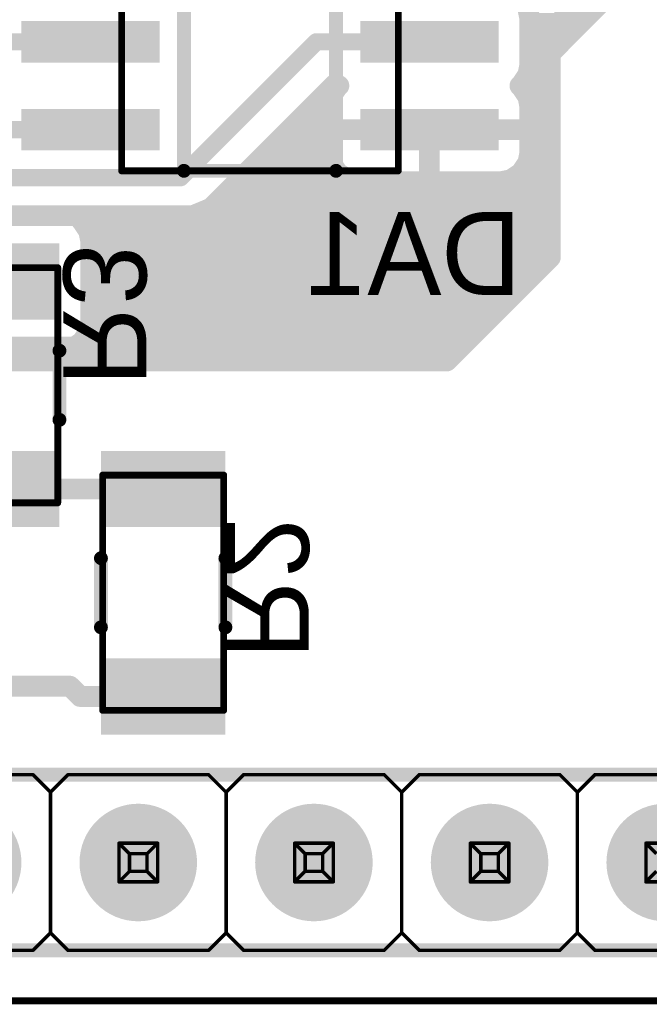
# Model space of a CAD drawing. Extents: x 99.9 to 148.1, y 49.9 to 76.1.
# Tile 3 of 7: x 116 to 125.1, y 50 to 64.2. Entities that reach past the tile are written whole.
import ezdxf

# ---------------------------------------------------------------- set-up
doc = ezdxf.new("R2010")
doc.units = 0
for name, color, linetype in [('Board', 3, 'CONTINUOUS'), ('Bot_Assy', 11, 'CONTINUOUS'), ('Bot_Assy_SMD', 26, 'CONTINUOUS'), ('Bot_Attr_SMD', 24, 'CONTINUOUS'), ('Bot_Silk', 7, 'CONTINUOUS'), ('Bottom', 2, 'CONTINUOUS')]:
    doc.layers.add(name, color=color, linetype=linetype)

# ---------------------------------------------------------------- blocks, each defined once
blk = doc.blocks.new('UNIT_DISC')
at = {"linetype": 'CONTINUOUS', "const_width": 0.5}
blk.add_lwpolyline([(0.25, 0, 1), (-0.25, 0, 1)], format="xyb", close=True, dxfattribs=at)
blk = doc.blocks.new('RESC3216X65N_756')
at = {"layer": 'Bot_Assy_SMD', "linetype": 'CONTINUOUS', "const_width": 0.1}
for points in [[(117.225, 57.6), (118.975, 57.6)], [(117.225, 54.2), (117.225, 57.6)], [(118.975, 57.6), (118.975, 54.2)], [(118.975, 54.2), (117.225, 54.2)]]:
    blk.add_lwpolyline(points, dxfattribs=at)
at = {"layer": 'Bot_Silk', "linetype": 'CONTINUOUS', "const_width": 0.2}
for points in [[(117.2, 56.4), (117.2, 55.4)], [(119, 56.4), (119, 55.4)]]:
    blk.add_lwpolyline(points, dxfattribs=at)
at = {"layer": 'Bot_Assy_SMD', "xscale": 0.1, "yscale": 0.1, "zscale": 0.1}
for p in [(117.225, 57.6), (117.225, 57.6), (118.975, 57.6), (118.975, 57.6), (117.225, 54.2), (117.225, 54.2), (118.975, 54.2), (118.975, 54.2)]:
    blk.add_blockref('UNIT_DISC', p, dxfattribs=at)
at = {"layer": 'Bot_Silk', "xscale": 0.2, "yscale": 0.2, "zscale": 0.2}
for p in [(117.2, 56.4), (119, 56.4), (117.2, 55.4), (119, 55.4)]:
    blk.add_blockref('UNIT_DISC', p, dxfattribs=at)
blk = doc.blocks.new('SHAPE_SQ_708_433_0_0_0_0')
blk.add_solid([(-0.9, -0.55), (0.9, -0.55), (-0.9, 0.55), (0.9, 0.55)])
blk = doc.blocks.new('18x118_F')
at = {"layer": 'Bottom'}
blk.add_blockref('SHAPE_SQ_708_433_0_0_0_0', (0, 0), dxfattribs=at)
blk = doc.blocks.new('18x119_F')
at = {"layer": 'Bottom'}
blk.add_blockref('SHAPE_SQ_708_433_0_0_0_0', (0, 0), dxfattribs=at)
blk = doc.blocks.new('R2')
for name, p in [('18x118_F', (118.1, 57.4)), ('RESC3216X65N_756', (0, 0)), ('18x119_F', (118.1, 54.4))]:
    blk.add_blockref(name, p)
at = {"layer": 'Bot_Attr_SMD', "text_generation_flag": 2}
blk.add_text('R2', height=1.2, rotation=-90, dxfattribs=at).set_placement((119.00625, 54.93907))
blk = doc.blocks.new('RESC3216X65N_890')
at = {"layer": 'Bot_Assy_SMD', "linetype": 'CONTINUOUS', "const_width": 0.1}
for points in [[(114.825, 60.6), (116.575, 60.6)], [(114.825, 57.2), (114.825, 60.6)], [(116.575, 60.6), (116.575, 57.2)], [(116.575, 57.2), (114.825, 57.2)]]:
    blk.add_lwpolyline(points, dxfattribs=at)
at = {"layer": 'Bot_Silk', "linetype": 'CONTINUOUS', "const_width": 0.2}
for points in [[(114.8, 59.4), (114.8, 58.4)], [(116.6, 59.4), (116.6, 58.4)]]:
    blk.add_lwpolyline(points, dxfattribs=at)
at = {"layer": 'Bot_Assy_SMD', "xscale": 0.1, "yscale": 0.1, "zscale": 0.1}
for p in [(114.825, 60.6), (114.825, 60.6), (116.575, 60.6), (116.575, 60.6), (114.825, 57.2), (114.825, 57.2), (116.575, 57.2), (116.575, 57.2)]:
    blk.add_blockref('UNIT_DISC', p, dxfattribs=at)
at = {"layer": 'Bot_Silk', "xscale": 0.2, "yscale": 0.2, "zscale": 0.2}
for p in [(114.8, 59.4), (116.6, 59.4), (114.8, 58.4), (116.6, 58.4)]:
    blk.add_blockref('UNIT_DISC', p, dxfattribs=at)
blk = doc.blocks.new('18x1110_F')
at = {"layer": 'Bottom'}
blk.add_blockref('SHAPE_SQ_708_433_0_0_0_0', (0, 0), dxfattribs=at)
blk = doc.blocks.new('R3')
for name, p in [('18x1110_F', (115.7, 60.4)), ('RESC3216X65N_890', (0, 0)), ('18x118_F', (115.7, 57.4))]:
    blk.add_blockref(name, p)
at = {"layer": 'Bot_Attr_SMD', "text_generation_flag": 2}
blk.add_text('R3', height=1.2, rotation=-90, dxfattribs=at).set_placement((116.65625, 58.88907))
blk = doc.blocks.new('SOIC127P600X175_8N_1518')
at = {"layer": 'Bot_Assy_SMD', "linetype": 'CONTINUOUS', "const_width": 0.1}
for points in [[(117.5, 62), (117.5, 67)], [(117.5, 67), (121.5, 67)], [(121.5, 67), (121.5, 62)], [(121.5, 62), (117.5, 62)]]:
    blk.add_lwpolyline(points, dxfattribs=at)
blk.add_lwpolyline([(120, 66, 1), (121, 66, 1)], format="xyb", close=True, dxfattribs=at)
at = {"layer": 'Bot_Silk', "linetype": 'CONTINUOUS', "const_width": 0.25}
blk.add_lwpolyline([(122.575, 67.25, 1), (122.825, 67.25, 1)], format="xyb", close=True, dxfattribs=at)
at = {"layer": 'Bot_Silk', "linetype": 'CONTINUOUS', "const_width": 0.2}
for points in [[(118.4, 62), (118.4, 67)], [(118.4, 67), (120.6, 67)], [(120.6, 66.6), (120.2, 67)], [(120.6, 66.7), (120.3, 67)], [(120.6, 66.8), (120.4, 67)], [(120.6, 66.9), (120.5, 67)], [(120.6, 67), (120.6, 62)], [(120.6, 62), (118.4, 62)]]:
    blk.add_lwpolyline(points, dxfattribs=at)
at = {"layer": 'Bot_Assy_SMD', "xscale": 0.1, "yscale": 0.1, "zscale": 0.1}
for p in [(117.5, 67), (117.5, 67), (121.5, 67), (121.5, 67), (117.5, 62), (117.5, 62), (121.5, 62), (121.5, 62)]:
    blk.add_blockref('UNIT_DISC', p, dxfattribs=at)
at = {"layer": 'Bot_Silk', "xscale": 0.2, "yscale": 0.2, "zscale": 0.2}
for p in [(118.4, 67), (118.4, 67), (120.2, 67), (120.3, 67), (120.4, 67), (120.5, 67), (120.6, 67), (120.6, 67), (120.6, 66.9), (120.6, 66.8), (120.6, 66.7), (120.6, 66.6), (118.4, 62), (118.4, 62), (120.6, 62), (120.6, 62)]:
    blk.add_blockref('UNIT_DISC', p, dxfattribs=at)
blk = doc.blocks.new('SHAPE_SQ_787_236_0_0_0_0')
blk.add_solid([(-1, -0.3), (1, -0.3), (-1, 0.3), (1, 0.3)])
blk = doc.blocks.new('20X06A22_F')
at = {"layer": 'Bot_Assy_SMD'}
blk.add_blockref('SHAPE_SQ_787_236_0_0_0_0', (0, 0), dxfattribs=at)
at = {"layer": 'Bottom'}
blk.add_blockref('SHAPE_SQ_787_236_0_0_0_0', (0, 0), dxfattribs=at)
blk = doc.blocks.new('20X06A14_F')
at = {"layer": 'Bot_Assy_SMD'}
blk.add_blockref('SHAPE_SQ_787_236_0_0_0_0', (0, 0), dxfattribs=at)
at = {"layer": 'Bottom'}
blk.add_blockref('SHAPE_SQ_787_236_0_0_0_0', (0, 0), dxfattribs=at)
blk = doc.blocks.new('20X06A27_F')
at = {"layer": 'Bot_Assy_SMD'}
blk.add_blockref('SHAPE_SQ_787_236_0_0_0_0', (0, 0), dxfattribs=at)
at = {"layer": 'Bottom'}
blk.add_blockref('SHAPE_SQ_787_236_0_0_0_0', (0, 0), dxfattribs=at)
blk = doc.blocks.new('20X06A26_F')
at = {"layer": 'Bot_Assy_SMD'}
blk.add_blockref('SHAPE_SQ_787_236_0_0_0_0', (0, 0), dxfattribs=at)
at = {"layer": 'Bottom'}
blk.add_blockref('SHAPE_SQ_787_236_0_0_0_0', (0, 0), dxfattribs=at)
blk = doc.blocks.new('20X06A2_F')
at = {"layer": 'Bot_Assy_SMD'}
blk.add_blockref('SHAPE_SQ_787_236_0_0_0_0', (0, 0), dxfattribs=at)
at = {"layer": 'Bottom'}
blk.add_blockref('SHAPE_SQ_787_236_0_0_0_0', (0, 0), dxfattribs=at)
blk = doc.blocks.new('20X06A23_F')
at = {"layer": 'Bot_Assy_SMD'}
blk.add_blockref('SHAPE_SQ_787_236_0_0_0_0', (0, 0), dxfattribs=at)
at = {"layer": 'Bottom'}
blk.add_blockref('SHAPE_SQ_787_236_0_0_0_0', (0, 0), dxfattribs=at)
blk = doc.blocks.new('20X06A24_F')
at = {"layer": 'Bot_Assy_SMD'}
blk.add_blockref('SHAPE_SQ_787_236_0_0_0_0', (0, 0), dxfattribs=at)
at = {"layer": 'Bottom'}
blk.add_blockref('SHAPE_SQ_787_236_0_0_0_0', (0, 0), dxfattribs=at)
blk = doc.blocks.new('20X06A_F')
at = {"layer": 'Bot_Assy_SMD'}
blk.add_blockref('SHAPE_SQ_787_236_0_0_0_0', (0, 0), dxfattribs=at)
at = {"layer": 'Bottom'}
blk.add_blockref('SHAPE_SQ_787_236_0_0_0_0', (0, 0), dxfattribs=at)
blk = doc.blocks.new('DA1')
for name, p in [('SOIC127P600X175_8N_1518', (0, 0)), ('20X06A_F', (117.05, 66.405)), ('20X06A27_F', (121.95, 66.405)), ('20X06A24_F', (117.05, 65.135)), ('20X06A26_F', (121.95, 65.135)), ('20X06A23_F', (117.05, 63.865)), ('20X06A22_F', (121.95, 63.865)), ('20X06A2_F', (117.05, 62.595)), ('20X06A14_F', (121.95, 62.595))]:
    blk.add_blockref(name, p)
at = {"layer": 'Bot_Attr_SMD', "text_generation_flag": 2}
blk.add_text('DA1', height=1.2, dxfattribs=at).set_placement((123.28281, 60.20625))
blk = doc.blocks.new('HSM_C2100_18AS_1678')
at = {"layer": 'Bot_Assy', "linetype": 'CONTINUOUS', "const_width": 0.05}
for points in [[(116.216, 53.27), (114.184, 53.27)], [(116.47, 53.016), (116.216, 53.27)], [(116.724, 53.27), (116.47, 53.016)], [(118.756, 53.27), (116.724, 53.27)], [(119.01, 53.016), (118.756, 53.27)], [(119.264, 53.27), (119.01, 53.016)], [(121.296, 53.27), (119.264, 53.27)], [(121.55, 53.016), (121.296, 53.27)], [(121.804, 53.27), (121.55, 53.016)], [(123.836, 53.27), (121.804, 53.27)], [(124.09, 53.016), (123.836, 53.27)], [(124.344, 53.27), (124.09, 53.016)], [(126.376, 53.27), (124.344, 53.27)], [(116.47, 53.016), (116.47, 50.984)], [(119.01, 53.016), (119.01, 50.984)], [(121.55, 53.016), (121.55, 50.984)], [(124.09, 53.016), (124.09, 50.984)], [(117.4606, 52.2794), (117.613, 52.127)], [(117.4606, 52.2794), (117.4606, 51.7206)], [(118.0194, 52.2794), (117.4606, 52.2794)], [(118.0194, 52.2794), (117.867, 52.127)], [(118.0194, 51.7206), (118.0194, 52.2794)], [(120.0006, 52.2794), (120.153, 52.127)], [(120.0006, 52.2794), (120.0006, 51.7206)], [(120.5594, 52.2794), (120.0006, 52.2794)], [(120.5594, 52.2794), (120.407, 52.127)], [(120.5594, 51.7206), (120.5594, 52.2794)], [(122.5406, 52.2794), (122.693, 52.127)], [(122.5406, 52.2794), (122.5406, 51.7206)], [(123.0994, 52.2794), (122.5406, 52.2794)], [(123.0994, 52.2794), (122.947, 52.127)], [(123.0994, 51.7206), (123.0994, 52.2794)], [(125.0806, 52.2794), (125.233, 52.127)], [(125.0806, 52.2794), (125.0806, 51.7206)], [(125.6394, 52.2794), (125.0806, 52.2794)], [(117.613, 52.127), (117.613, 51.873)], [(117.867, 52.127), (117.613, 52.127)], [(117.867, 51.873), (117.867, 52.127)], [(120.153, 52.127), (120.153, 51.873)], [(120.407, 52.127), (120.153, 52.127)], [(120.407, 51.873), (120.407, 52.127)], [(122.693, 52.127), (122.693, 51.873)], [(122.947, 52.127), (122.693, 52.127)], [(122.947, 51.873), (122.947, 52.127)], [(117.613, 51.873), (117.4606, 51.7206)], [(117.613, 51.873), (117.867, 51.873)], [(117.867, 51.873), (118.0194, 51.7206)], [(120.153, 51.873), (120.0006, 51.7206)], [(120.153, 51.873), (120.407, 51.873)], [(120.407, 51.873), (120.5594, 51.7206)], [(122.693, 51.873), (122.5406, 51.7206)], [(122.693, 51.873), (122.947, 51.873)], [(122.947, 51.873), (123.0994, 51.7206)], [(125.233, 51.873), (125.0806, 51.7206)], [(117.4606, 51.7206), (118.0194, 51.7206)], [(120.0006, 51.7206), (120.5594, 51.7206)], [(122.5406, 51.7206), (123.0994, 51.7206)], [(125.0806, 51.7206), (125.6394, 51.7206)], [(116.216, 50.73), (116.47, 50.984)], [(116.724, 50.73), (116.47, 50.984)], [(118.756, 50.73), (119.01, 50.984)], [(119.264, 50.73), (119.01, 50.984)], [(121.296, 50.73), (121.55, 50.984)], [(121.804, 50.73), (121.55, 50.984)], [(123.836, 50.73), (124.09, 50.984)], [(124.344, 50.73), (124.09, 50.984)], [(116.216, 50.73), (114.184, 50.73)], [(118.756, 50.73), (116.724, 50.73)], [(121.296, 50.73), (119.264, 50.73)], [(123.836, 50.73), (121.804, 50.73)], [(126.376, 50.73), (124.344, 50.73)]]:
    blk.add_lwpolyline(points, dxfattribs=at)
at = {"layer": 'Bot_Silk', "linetype": 'CONTINUOUS', "const_width": 0.2}
for points in [[(146.95, 53.27), (101.738, 53.27)], [(101.23, 50.73), (146.95, 50.73)]]:
    blk.add_lwpolyline(points, dxfattribs=at)
at = {"layer": 'Bot_Assy', "xscale": 0.05, "yscale": 0.05, "zscale": 0.05}
for p in [(116.216, 53.27), (116.216, 53.27), (116.724, 53.27), (116.724, 53.27), (118.756, 53.27), (118.756, 53.27), (119.264, 53.27), (119.264, 53.27), (121.296, 53.27), (121.296, 53.27), (121.804, 53.27), (121.804, 53.27), (123.836, 53.27), (123.836, 53.27), (124.344, 53.27), (124.344, 53.27), (116.47, 53.016), (116.47, 53.016), (116.47, 53.016), (119.01, 53.016), (119.01, 53.016), (119.01, 53.016), (121.55, 53.016), (121.55, 53.016), (121.55, 53.016), (124.09, 53.016), (124.09, 53.016), (124.09, 53.016), (117.4606, 52.2794), (117.4606, 52.2794), (117.4606, 52.2794), (118.0194, 52.2794), (118.0194, 52.2794), (118.0194, 52.2794), (120.0006, 52.2794), (120.0006, 52.2794), (120.0006, 52.2794), (120.5594, 52.2794), (120.5594, 52.2794), (120.5594, 52.2794), (122.5406, 52.2794), (122.5406, 52.2794), (122.5406, 52.2794), (123.0994, 52.2794), (123.0994, 52.2794), (123.0994, 52.2794), (125.0806, 52.2794), (125.0806, 52.2794), (125.0806, 52.2794), (117.613, 52.127), (117.613, 52.127), (117.613, 52.127), (117.867, 52.127), (117.867, 52.127), (117.867, 52.127), (120.153, 52.127), (120.153, 52.127), (120.153, 52.127), (120.407, 52.127), (120.407, 52.127), (120.407, 52.127), (122.693, 52.127), (122.693, 52.127), (122.693, 52.127), (122.947, 52.127), (122.947, 52.127), (122.947, 52.127), (117.613, 51.873), (117.613, 51.873), (117.613, 51.873), (117.867, 51.873), (117.867, 51.873), (117.867, 51.873), (120.153, 51.873), (120.153, 51.873), (120.153, 51.873), (120.407, 51.873), (120.407, 51.873), (120.407, 51.873), (122.693, 51.873), (122.693, 51.873), (122.693, 51.873), (122.947, 51.873), (122.947, 51.873), (122.947, 51.873), (117.4606, 51.7206), (117.4606, 51.7206), (117.4606, 51.7206), (118.0194, 51.7206), (118.0194, 51.7206), (118.0194, 51.7206), (120.0006, 51.7206), (120.0006, 51.7206), (120.0006, 51.7206), (120.5594, 51.7206), (120.5594, 51.7206), (120.5594, 51.7206), (122.5406, 51.7206), (122.5406, 51.7206), (122.5406, 51.7206), (123.0994, 51.7206), (123.0994, 51.7206), (123.0994, 51.7206), (125.0806, 51.7206), (125.0806, 51.7206), (125.0806, 51.7206), (116.47, 50.984), (116.47, 50.984), (116.47, 50.984), (119.01, 50.984), (119.01, 50.984), (119.01, 50.984), (121.55, 50.984), (121.55, 50.984), (121.55, 50.984), (124.09, 50.984), (124.09, 50.984), (124.09, 50.984), (116.216, 50.73), (116.216, 50.73), (116.724, 50.73), (116.724, 50.73), (118.756, 50.73), (118.756, 50.73), (119.264, 50.73), (119.264, 50.73), (121.296, 50.73), (121.296, 50.73), (121.804, 50.73), (121.804, 50.73), (123.836, 50.73), (123.836, 50.73), (124.344, 50.73), (124.344, 50.73)]:
    blk.add_blockref('UNIT_DISC', p, dxfattribs=at)
blk = doc.blocks.new('SHAPE_EL_669_669_0_0_0_0')
at = {"xscale": 1.7, "yscale": 1.7, "zscale": 1.7}
blk.add_blockref('UNIT_DISC', (0, 0), dxfattribs=at)
blk = doc.blocks.new('MTG100H170_F')
at = {"layer": 'Bottom'}
blk.add_blockref('SHAPE_EL_669_669_0_0_0_0', (0, 0), dxfattribs=at)
blk = doc.blocks.new('MTG100H17017_F')
at = {"layer": 'Bottom'}
blk.add_blockref('SHAPE_EL_669_669_0_0_0_0', (0, 0), dxfattribs=at)
blk = doc.blocks.new('X1')
blk.add_blockref('HSM_C2100_18AS_1678', (0, 0))
at = {"rotation": -180}
for name, p in [('MTG100H170_F', (115.2, 52)), ('MTG100H170_F', (117.74, 52)), ('MTG100H170_F', (120.28, 52)), ('MTG100H170_F', (122.82, 52)), ('MTG100H17017_F', (125.36, 52))]:
    blk.add_blockref(name, p, dxfattribs=at)
blk = doc.blocks.new('CUPOUR_L2_F0_TT90_2419')
at = {"layer": 'Bottom', "linetype": 'CONTINUOUS', "const_width": 0.3}
for points in [[(123.7, 63.7), (124.95, 64.95)], [(123.37389, 64.34058), (123.4, 64.20932)], [(123.4, 64.20932), (123.4, 63.52068)], [(123.4, 64.12965), (124.12965, 64.12965)], [(123.4, 63.90465), (123.90465, 63.90465)], [(123.4, 63.67965), (123.7, 63.67965)], [(123.7, 60.75), (123.7, 63.7)], [(123.4, 63.52068), (123.37389, 63.38942)], [(123.37389, 63.38942), (123.27443, 63.24057)], [(123.38686, 63.45465), (123.7, 63.45465)], [(120.5728, 63.24262), (118.79009, 61.45991)], [(120.52611, 63.07058), (120.62557, 63.21943)], [(120.55983, 63.22965), (120.64086, 63.22965)], [(120.6242, 63.24262), (120.5728, 63.24262)], [(120.62557, 63.24057), (120.6242, 63.24262)], [(120.64139, 63.23), (120.62557, 63.24057)], [(120.62557, 63.21943), (120.64139, 63.23)], [(123.27443, 63.24057), (123.25861, 63.23)], [(123.25861, 63.23), (123.27443, 63.21943)], [(123.25913, 63.22965), (123.7, 63.22965)], [(123.27443, 63.21943), (123.37389, 63.07058)], [(120.5, 62.93932), (120.52611, 63.07058)], [(123.37389, 63.07058), (123.4, 62.93932)], [(120.33483, 63.00465), (120.51299, 63.00465)], [(120.5, 62.25068), (120.5, 62.93932)], [(123.387, 63.00465), (123.7, 63.00465)], [(123.4, 62.93932), (123.4, 62.25068)], [(120.10983, 62.77965), (120.5, 62.77965)], [(123.4, 62.77965), (123.7, 62.77965)], [(119.88483, 62.55465), (120.5, 62.55465)], [(121.8, 62.595), (120.5, 62.595)], [(122.1, 62.595), (123.4, 62.595)], [(123.4, 62.55465), (123.7, 62.55465)], [(121.95, 62.445), (121.95, 61.845)], [(119.65983, 62.32965), (120.5, 62.32965)], [(120.52611, 62.11942), (120.5, 62.25068)], [(123.4, 62.25068), (123.37389, 62.11942)], [(123.4, 62.32965), (123.7, 62.32965)], [(119.43483, 62.10465), (120.53597, 62.10465)], [(120.62557, 61.97057), (120.52611, 62.11942)], [(123.37389, 62.11942), (123.27443, 61.97057)], [(123.36402, 62.10465), (123.7, 62.10465)], [(120.77442, 61.87111), (120.62557, 61.97057)], [(123.27443, 61.97057), (123.12558, 61.87111)], [(119.20983, 61.87965), (120.76163, 61.87965)], [(120.90568, 61.845), (120.77442, 61.87111)], [(122.99432, 61.845), (120.90568, 61.845)], [(123.12558, 61.87111), (122.99432, 61.845)], [(123.13836, 61.87965), (123.7, 61.87965)], [(118.98483, 61.65465), (123.7, 61.65465)], [(118.79009, 61.45991), (118.35, 61.27762)], [(118.71703, 61.42965), (123.7, 61.42965)], [(118.35, 61.27762), (116.91966, 61.27762)], [(116.91966, 61.27762), (116.92443, 61.27443)], [(116.92443, 61.27443), (117.02389, 61.12558)], [(116.97105, 61.20465), (123.7, 61.20465)], [(117.02389, 61.12558), (117.05, 60.99432)], [(117.05, 60.99432), (117.05, 59.80568)], [(117.05, 60.97965), (123.7, 60.97965)], [(117.05, 60.75465), (123.7, 60.75465)], [(122.2, 59.25), (123.7, 60.75)], [(117.05, 60.52965), (123.47965, 60.52965)], [(117.05, 60.30465), (123.25465, 60.30465)], [(117.05, 60.07965), (123.02965, 60.07965)], [(117.05, 59.80568), (117.02389, 59.67442)], [(117.05, 59.85465), (122.80465, 59.85465)], [(117.02389, 59.67442), (116.92443, 59.52557)], [(116.92443, 59.52557), (116.77558, 59.42611)], [(116.99397, 59.62965), (122.57965, 59.62965)], [(116.64432, 59.4), (114.75568, 59.4)], [(116.77558, 59.42611), (116.64432, 59.4)], [(116.66769, 59.40465), (122.35465, 59.40465)], [(113.75, 59.25), (122.2, 59.25)]]:
    blk.add_lwpolyline(points, dxfattribs=at)
at = {"layer": 'Bottom', "xscale": 0.3, "yscale": 0.3, "zscale": 0.3}
for p in [(123.4, 64.20932), (123.4, 64.20932), (123.4, 64.12965), (124.12965, 64.12965), (123.4, 63.90465), (123.90465, 63.90465), (123.4, 63.67965), (123.7, 63.7), (123.7, 63.7), (123.7, 63.67965), (123.4, 63.52068), (123.4, 63.52068), (123.37389, 63.38942), (123.37389, 63.38942), (123.38686, 63.45465), (123.7, 63.45465), (120.55983, 63.22965), (120.5728, 63.24262), (120.5728, 63.24262), (120.6242, 63.24262), (120.6242, 63.24262), (120.62557, 63.24057), (120.62557, 63.24057), (120.62557, 63.21943), (120.62557, 63.21943), (120.64086, 63.22965), (120.64139, 63.23), (120.64139, 63.23), (123.25861, 63.23), (123.25861, 63.23), (123.25913, 63.22965), (123.27443, 63.24057), (123.27443, 63.24057), (123.27443, 63.21943), (123.27443, 63.21943), (123.7, 63.22965), (120.52611, 63.07058), (120.52611, 63.07058), (123.37389, 63.07058), (123.37389, 63.07058), (120.33483, 63.00465), (120.5, 62.93932), (120.5, 62.93932), (120.51299, 63.00465), (123.387, 63.00465), (123.4, 62.93932), (123.4, 62.93932), (123.7, 63.00465), (120.10983, 62.77965), (120.5, 62.77965), (123.4, 62.77965), (123.7, 62.77965), (119.88483, 62.55465), (120.5, 62.595), (120.5, 62.55465), (121.8, 62.595), (122.1, 62.595), (123.4, 62.595), (123.4, 62.55465), (123.7, 62.55465), (121.95, 62.445), (119.65983, 62.32965), (120.5, 62.32965), (120.5, 62.25068), (120.5, 62.25068), (123.4, 62.32965), (123.4, 62.25068), (123.4, 62.25068), (123.7, 62.32965), (119.43483, 62.10465), (120.52611, 62.11942), (120.52611, 62.11942), (120.53597, 62.10465), (123.36402, 62.10465), (123.37389, 62.11942), (123.37389, 62.11942), (123.7, 62.10465), (120.62557, 61.97057), (120.62557, 61.97057), (123.27443, 61.97057), (123.27443, 61.97057), (119.20983, 61.87965), (120.76163, 61.87965), (120.77442, 61.87111), (120.77442, 61.87111), (120.90568, 61.845), (120.90568, 61.845), (121.95, 61.845), (122.99432, 61.845), (122.99432, 61.845), (123.12558, 61.87111), (123.12558, 61.87111), (123.13836, 61.87965), (123.7, 61.87965), (118.98483, 61.65465), (123.7, 61.65465), (118.71703, 61.42965), (118.79009, 61.45991), (118.79009, 61.45991), (123.7, 61.42965), (116.91966, 61.27762), (116.91966, 61.27762), (116.92443, 61.27443), (116.92443, 61.27443), (116.97105, 61.20465), (118.35, 61.27762), (118.35, 61.27762), (123.7, 61.20465), (117.02389, 61.12558), (117.02389, 61.12558), (117.05, 60.99432), (117.05, 60.99432), (117.05, 60.97965), (123.7, 60.97965), (117.05, 60.75465), (123.7, 60.75465), (123.7, 60.75), (123.7, 60.75), (117.05, 60.52965), (123.47965, 60.52965), (117.05, 60.30465), (123.25465, 60.30465), (117.05, 60.07965), (123.02965, 60.07965), (117.05, 59.85465), (117.05, 59.80568), (117.05, 59.80568), (122.80465, 59.85465), (117.02389, 59.67442), (117.02389, 59.67442), (116.92443, 59.52557), (116.92443, 59.52557), (116.99397, 59.62965), (122.57965, 59.62965), (116.64432, 59.4), (116.64432, 59.4), (116.66769, 59.40465), (116.77558, 59.42611), (116.77558, 59.42611), (122.35465, 59.40465), (122.2, 59.25), (122.2, 59.25)]:
    blk.add_blockref('UNIT_DISC', p, dxfattribs=at)

msp = doc.modelspace()

# ---------------------------------------------------------------- linework, layer by layer
at = {"layer": 'Board', "linetype": 'CONTINUOUS', "const_width": 0.1}
msp.add_lwpolyline([(100, 50), (148, 50)], dxfattribs=at)
at = {"layer": 'Bottom', "linetype": 'CONTINUOUS'}
for points, const_width in [([(124.75, 65), (123.5, 63.75)], 0.4), ([(117.05, 63.865), (115.815, 63.865)], 0.25), ([(120.315, 63.865), (118.35, 61.9)], 0.25), ([(121.95, 63.865), (120.315, 63.865)], 0.25), ([(123.5, 62.595), (123.5, 63.75)], 0.4), ([(123.5, 60.75), (123.5, 62.595)], 0.4), ([(115.045, 62.595), (117.05, 62.595)], 0.25), ([(120.345, 62.595), (119.1, 61.35)], 0.3), ([(120.345, 62.595), (121.95, 62.595)], 0.3), ([(121.95, 62.595), (123.5, 62.595)], 0.3), ([(118.35, 61.9), (110.55, 61.9)], 0.25), ([(110.9, 61.35), (119.1, 61.35)], 0.3), ([(122.15, 59.4), (123.5, 60.75)], 0.4), ([(113.9, 59.4), (122.15, 59.4)], 0.4), ([(115.7, 57.4), (118.1, 57.4)], 0.3), ([(116.75, 54.55), (115.45, 54.55)], 0.3), ([(116.9, 54.4), (116.75, 54.55)], 0.3), ([(118.1, 54.4), (116.9, 54.4)], 0.3)]:
    msp.add_lwpolyline(points, dxfattribs=dict(at, const_width=const_width))

# ---------------------------------------------------------------- block references
for name in ['CUPOUR_L2_F0_TT90_2419', 'DA1', 'R3', 'R2', 'X1']:
    msp.add_blockref(name, (0, 0))
at = {"layer": 'Bottom'}
for p, xscale, yscale, zscale in [((117.05, 63.865), 0.25, 0.25, 0.25), ((120.315, 63.865), 0.25, 0.25, 0.25), ((120.315, 63.865), 0.25, 0.25, 0.25), ((121.95, 63.865), 0.25, 0.25, 0.25), ((123.5, 63.75), 0.4, 0.4, 0.4), ((123.5, 63.75), 0.4, 0.4, 0.4), ((123.5, 62.595), 0.4, 0.4, 0.4), ((123.5, 62.595), 0.4, 0.4, 0.4), ((117.05, 62.595), 0.25, 0.25, 0.25), ((120.345, 62.595), 0.3, 0.3, 0.3), ((120.345, 62.595), 0.3, 0.3, 0.3), ((121.95, 62.595), 0.3, 0.3, 0.3), ((121.95, 62.595), 0.3, 0.3, 0.3), ((123.5, 62.595), 0.3, 0.3, 0.3), ((118.35, 61.9), 0.25, 0.25, 0.25), ((118.35, 61.9), 0.25, 0.25, 0.25), ((119.1, 61.35), 0.3, 0.3, 0.3), ((119.1, 61.35), 0.3, 0.3, 0.3), ((123.5, 60.75), 0.4, 0.4, 0.4), ((123.5, 60.75), 0.4, 0.4, 0.4), ((122.15, 59.4), 0.4, 0.4, 0.4), ((122.15, 59.4), 0.4, 0.4, 0.4), ((118.1, 57.4), 0.3, 0.3, 0.3), ((116.75, 54.55), 0.3, 0.3, 0.3), ((116.75, 54.55), 0.3, 0.3, 0.3), ((116.9, 54.4), 0.3, 0.3, 0.3), ((116.9, 54.4), 0.3, 0.3, 0.3), ((118.1, 54.4), 0.3, 0.3, 0.3)]:
    msp.add_blockref('UNIT_DISC', p, dxfattribs=dict(at, xscale=xscale, yscale=yscale, zscale=zscale))

doc.saveas('drawing.dxf')
